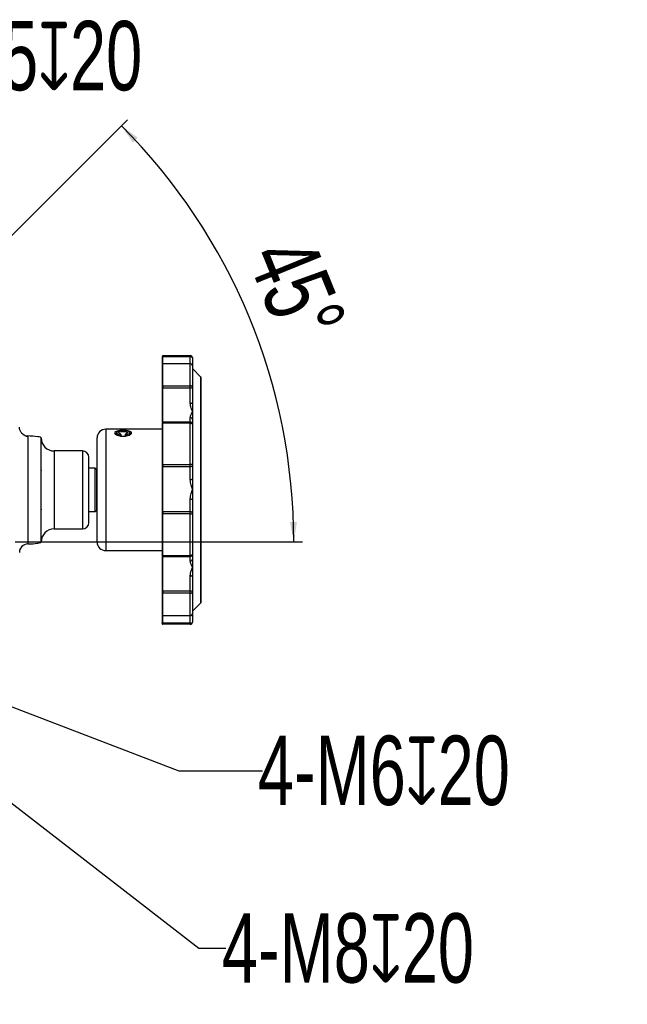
# Model space of a CAD drawing. Header units: millimetres. Extents: x 30 to 405, y 11 to 273.
# Tile 6 of 25: x 159 to 229, y 27 to 141. Entities that reach past the tile are written whole.
import ezdxf

# ---------------------------------------------------------------- set-up
doc = ezdxf.new("R2010")
doc.units = ezdxf.units.MM
doc.header["$PDSIZE"] = -1
doc.layers.add('10', color=7, linetype='Continuous')
doc.styles.add('SLDTEXTSTYLE0', font='TXT', dxfattribs={"width": 0.7})
doc.dimstyles.new('SLDDIMSTYLE2', dxfattribs={"dimtxt": 8, "dimasz": 2.3, "dimexe": 0, "dimexo": 0.0625, "dimgap": 2, "dimtad": 1, "dimdec": 4, "dimlfac": 2, "dimzin": 12, "dimdsep": 46, "dimtxsty": 'SLDTEXTSTYLE0', "dimsah": 1, "dimcen": 0.09, "dimazin": 3, "dimtfac": 1, "dimtdec": 3, "dimtofl": 0, "dimtmove": 0, "dimatfit": 3, "dimfxl": 1, "dimfrac": 2, "dimtolj": 1, "dimtzin": 12, "dimarcsym": 0})
doc.dimstyles.new('SLDDIMSTYLE3', dxfattribs={"dimtxt": 8, "dimasz": 2.3, "dimexe": 0, "dimexo": 0.0625, "dimgap": 2, "dimtad": 0, "dimtih": 1, "dimtoh": 1, "dimdec": 3, "dimlfac": 2, "dimrnd": 1e-09, "dimzin": 12, "dimdsep": 46, "dimtxsty": 'SLDTEXTSTYLE0', "dimsah": 1, "dimcen": 0, "dimadec": 0, "dimazin": 3, "dimtfac": 1, "dimtdec": 3, "dimtofl": 0, "dimtmove": 0, "dimatfit": 3, "dimfxl": 1, "dimfrac": 2, "dimtolj": 1, "dimtzin": 12, "dimarcsym": 0})

# ---------------------------------------------------------------- blocks, each defined once
blk = doc.blocks.new('_D_7')
at = {"layer": '10', "transparency": 16777216}
for p, q in [((135.84, 93.35), (171.47, 128.98)), ((158.51, 80.27), (191.65, 80.27))]:
    blk.add_line(p, q, dxfattribs=at)
blk.add_arc((122.76, 80.27), 67.89, 0, 45, dxfattribs=at)
for points in [[(170.77, 128.28), (172.08, 126.35), (172.65, 126.9)], [(190.65, 80.27), (191.01, 82.58), (190.21, 82.56)]]:
    blk.add_solid(points, dxfattribs=at)
at = {"layer": '10', "transparency": 16777216, "insert": (192.6, 116.14), "char_height": 8, "attachment_point": 1, "rotation": 292.0654, "style": 'SLDTEXTSTYLE0'}
blk.add_mtext('45°', dxfattribs=at)
blk = doc.blocks.new('_D_9')
at = {"layer": '10', "color": 0, "lineweight": -2, "transparency": 16777216}
for p, q in [((142.43, 136.29), (129.99, 89.87)), ((144.73, 136.29), (142.43, 136.29))]:
    blk.add_line(p, q, dxfattribs=at)
at = {"layer": '10', "color": 0, "transparency": 16777216}
blk.add_solid([(129.62, 89.97), (130.36, 89.77), (129.4, 87.65)], dxfattribs=at)
at = {"layer": 'Defpoints', "color": 0, "transparency": 16777216}
for p in [(129.4, 87.65), (129.12, 86.63)]:
    blk.add_point(p, dxfattribs=at)
at = {"layer": '10', "color": 0, "transparency": 16777216, "insert": (144.1, 140.37), "char_height": 8, "width": 42.7795, "attachment_point": 1, "style": 'SLDTEXTSTYLE0'}
blk.add_mtext('\\A1;4-M5{\\fGDT|b0|i0|c0|p2;x}20', dxfattribs=at)
blk = doc.blocks.new('_D_10')
at = {"layer": '10', "color": 0, "lineweight": -2, "transparency": 16777216}
for p, q in [((177.41, 53.84), (134.91, 70.16)), ((187.05, 53.84), (177.41, 53.84))]:
    blk.add_line(p, q, dxfattribs=at)
at = {"layer": '10', "color": 0, "transparency": 16777216}
blk.add_solid([(135.05, 70.52), (134.78, 69.8), (132.77, 70.98)], dxfattribs=at)
at = {"layer": 'Defpoints', "color": 0, "transparency": 16777216}
for p in [(131.6, 71.43), (132.77, 70.98)]:
    blk.add_point(p, dxfattribs=at)
at = {"layer": '10', "color": 0, "transparency": 16777216, "insert": (186.5, 57.93), "char_height": 8, "width": 42.6109, "attachment_point": 1, "style": 'SLDTEXTSTYLE0'}
blk.add_mtext('\\A1;4-M6{\\fGDT|b0|i0|c0|p2;x}20', dxfattribs=at)
blk = doc.blocks.new('_D_11')
at = {"layer": '10', "color": 0, "lineweight": -2, "transparency": 16777216}
for p, q in [((179.71, 33.36), (138.3, 65.45)), ((182.79, 33.36), (179.71, 33.36))]:
    blk.add_line(p, q, dxfattribs=at)
at = {"layer": '10', "color": 0, "transparency": 16777216}
blk.add_solid([(138.53, 65.75), (138.06, 65.14), (136.48, 66.85)], dxfattribs=at)
at = {"layer": 'Defpoints', "color": 0, "transparency": 16777216}
for p in [(135.13, 67.9), (136.48, 66.85)]:
    blk.add_point(p, dxfattribs=at)
at = {"layer": '10', "color": 0, "transparency": 16777216, "insert": (182.36, 37.44), "char_height": 8, "width": 42.3893, "attachment_point": 1, "style": 'SLDTEXTSTYLE0'}
blk.add_mtext('\\A1;4-M8{\\fGDT|b0|i0|c0|p2;x}20', dxfattribs=at)

msp = doc.modelspace()

# ---------------------------------------------------------------- linework, layer by layer
at = {"color": 7, "linetype": 'Continuous', "lineweight": 25}
for p, q in [((175.560925, 101.768123), (175.560925, 101.651617)), ((175.560925, 101.768123), (178.710925, 101.768123)), ((175.560925, 101.651617), (178.710925, 101.651617)), ((178.710925, 101.651617), (178.710925, 101.768123)), ((178.960925, 101.518152), (178.960925, 100.582364)), ((178.710925, 100.832364), (175.560925, 100.832364)), ((175.560925, 98.293265), (175.560925, 100.816994)), ((178.710925, 100.816994), (175.560925, 100.816994)), ((178.710925, 98.293265), (178.710925, 100.816994)), ((178.960925, 100.582364), (178.960925, 98.09934)), ((179.931636, 99.299194), (178.960925, 100.269904)), ((175.560925, 98.293265), (178.710925, 98.293265)), ((175.560925, 98.293265), (175.560925, 98.0657)), ((175.560925, 94.099769), (175.560925, 98.0657)), ((175.560925, 98.0657), (178.710925, 98.0657)), ((178.710925, 98.0657), (178.710925, 98.293265)), ((178.710925, 96.307095), (178.710925, 98.0657)), ((178.960925, 98.09934), (178.960925, 96.215004)), ((178.960925, 96.215004), (178.960925, 95.331799)), ((178.710925, 94.099769), (178.710925, 94.596025)), ((178.960925, 95.331799), (178.960925, 94.381602)), ((178.960925, 94.381602), (178.960925, 93.849865)), ((175.460925, 93.269904), (168.960925, 93.269904)), ((178.710925, 94.099769), (175.560925, 94.099769)), ((175.560925, 94.099769), (175.560925, 93.974127)), ((175.560925, 89.192543), (175.560925, 93.974127)), ((178.710925, 93.974127), (175.560925, 93.974127)), ((178.710925, 93.974127), (178.710925, 94.099769)), ((178.710925, 89.192543), (178.710925, 93.974127)), ((178.960925, 93.849865), (178.960925, 89.145403)), ((159.968916, 92.501149), (159.968916, 92.391931)), ((167.960925, 84.250951), (167.960925, 92.269904)), ((170.210925, 92.861708), (170.210925, 92.610857)), ((170.68485, 92.627059), (170.695024, 92.719226)), ((170.68485, 92.627059), (170.68485, 92.480157)), ((170.695024, 92.719226), (170.695024, 92.478695)), ((171.19468, 92.712981), (171.184506, 92.620814)), ((171.184506, 92.620814), (171.184506, 92.472614)), ((171.710925, 92.610853), (171.710925, 92.861708)), ((166.259604, 90.769904), (163.009604, 90.769904)), ((167.734604, 88.769904), (167.009604, 88.769904)), ((167.884604, 88.619904), (167.734604, 88.769904)), ((167.734604, 88.62412), (167.734604, 88.769904)), ((167.734604, 83.769904), (167.734604, 88.62412)), ((167.884604, 88.619904), (167.884604, 88.482867)), ((175.560925, 89.192543), (178.710925, 89.192543)), ((175.560925, 89.192543), (175.560925, 88.960398)), ((175.560925, 83.757588), (175.560925, 88.960398)), ((175.560925, 88.960398), (178.710925, 88.960398)), ((178.710925, 88.960398), (178.710925, 89.192543)), ((178.710925, 87.475618), (178.710925, 88.960398)), ((178.960925, 89.145403), (178.960925, 87.55447)), ((167.884604, 88.482867), (167.884604, 83.919904)), ((167.960925, 88.269904), (167.884604, 88.269904)), ((178.960925, 87.55447), (178.960925, 86.352175)), ((178.960925, 86.352175), (178.960925, 85.149273)), ((178.710925, 83.757588), (178.710925, 85.230907)), ((167.884604, 84.269904), (167.960925, 84.269904)), ((167.960925, 80.269904), (167.960925, 84.250951)), ((178.960925, 85.149273), (178.960925, 83.570619)), ((167.009604, 83.769904), (167.734604, 83.769904)), ((167.734604, 83.769904), (167.884604, 83.919904)), ((178.710925, 83.757588), (175.560925, 83.757588)), ((175.560925, 83.757588), (175.560925, 83.526368)), ((175.560925, 78.724285), (175.560925, 83.526368)), ((178.710925, 83.526368), (175.560925, 83.526368)), ((178.710925, 83.526368), (178.710925, 83.757588)), ((178.710925, 78.724285), (178.710925, 83.526368)), ((178.960925, 83.570619), (178.960925, 78.845989)), ((163.009604, 81.769904), (166.259604, 81.769904)), ((168.960925, 79.269904), (175.460925, 79.269904)), ((175.560925, 78.724285), (178.710925, 78.724285)), ((175.560925, 78.724285), (175.560925, 78.596185)), ((175.560925, 78.596185), (178.710925, 78.596185)), ((175.560925, 74.590948), (175.560925, 78.596185)), ((178.710925, 78.596185), (178.710925, 78.724285)), ((178.710925, 78.079975), (178.710925, 78.596185)), ((178.960925, 78.845989), (178.960925, 78.292873)), ((178.960925, 78.292873), (178.960925, 77.334056)), ((178.960925, 77.334056), (178.960925, 76.4413)), ((178.710925, 74.590948), (178.710925, 76.351947)), ((178.960925, 76.4413), (178.960925, 74.554398)), ((178.710925, 74.590948), (175.560925, 74.590948)), ((175.560925, 74.590948), (175.560925, 74.362341)), ((178.710925, 74.362341), (175.560925, 74.362341)), ((175.560925, 71.786707), (175.560925, 74.362341)), ((178.710925, 74.362341), (178.710925, 74.590948)), ((178.710925, 71.786707), (178.710925, 74.362341)), ((178.960925, 74.554398), (178.960925, 72.020307)), ((178.960925, 72.269904), (179.931636, 73.240615)), ((175.560925, 71.786707), (178.710925, 71.786707)), ((175.560925, 71.770307), (178.710925, 71.770307)), ((178.960925, 72.020307), (178.960925, 71.019993)), ((178.710925, 70.889021), (175.560925, 70.889021)), ((175.560925, 70.889021), (175.560925, 70.769994)), ((178.710925, 70.769994), (175.560925, 70.769994)), ((178.710925, 70.769994), (178.710925, 70.889021))]:
    msp.add_line(p, q, dxfattribs=at)
at = {"color": 8, "linetype": 'Continuous', "lineweight": 25}
for p, q in [((175.560925, 100.832364), (175.560925, 101.651617)), ((178.710925, 100.832364), (178.710925, 101.651617)), ((175.560925, 100.832364), (175.560925, 100.816994)), ((178.710925, 100.816994), (178.710925, 100.832364)), ((179.931636, 81.885651), (179.931636, 99.299194)), ((168.960925, 93.269904), (168.960925, 83.914459)), ((163.009604, 90.769904), (163.009604, 81.769904)), ((166.259604, 90.769904), (166.259604, 81.769904)), ((168.960925, 83.914459), (168.960925, 79.269904)), ((179.931636, 73.240615), (179.931636, 81.885651)), ((175.560925, 71.786707), (175.560925, 71.770307)), ((175.560925, 70.889021), (175.560925, 71.770307)), ((178.710925, 71.770307), (178.710925, 71.786707)), ((178.710925, 70.889021), (178.710925, 71.770307))]:
    msp.add_line(p, q, dxfattribs=at)
at = {"color": 7, "linetype": 'Continuous', "lineweight": 25, "flags": 128}
for points in [[(175.560925, 101.651617), (175.541416, 101.650591), (175.522657, 101.647553), (175.505368, 101.64262), (175.490214, 101.635981), (175.477778, 101.627891), (175.468537, 101.618661), (175.462846, 101.608646), (175.460925, 101.598231)], [(178.710925, 101.651617), (178.759698, 101.649053), (178.806596, 101.641458), (178.849818, 101.629124), (178.887702, 101.612526), (178.918792, 101.592301), (178.941895, 101.569227), (178.956121, 101.54419), (178.960925, 101.518152)], [(178.710925, 96.307095), (178.759698, 96.305325), (178.806596, 96.300085), (178.849818, 96.291575), (178.887702, 96.280122), (178.918792, 96.266167), (178.941895, 96.250245), (178.956121, 96.23297), (178.960925, 96.215004)], [(159.057547, 93.192654), (159.027839, 93.308446), (159.009604, 93.498496)], [(175.560925, 93.974127), (175.541416, 93.973172), (175.522657, 93.970344), (175.505368, 93.96575), (175.490214, 93.959569), (175.477778, 93.952037), (175.468537, 93.943444), (175.462846, 93.934119), (175.460925, 93.924422)], [(178.710925, 93.974127), (178.759698, 93.971739), (178.806596, 93.964668), (178.849818, 93.953185), (178.887702, 93.937732), (178.918792, 93.918902), (178.941895, 93.897418), (178.956121, 93.874108), (178.960925, 93.849865)], [(171.184506, 92.620814), (171.430345, 92.664883), (171.611434, 92.736103), (171.702794, 92.824647), (171.691822, 92.918304), (171.580032, 93.004154), (171.382845, 93.070356), (171.127459, 93.107777), (170.849101, 93.111256), (170.586169, 93.080314), (170.374929, 93.019217), (170.24452, 92.936394), (170.21293, 92.843269), (170.284516, 92.752687), (170.449404, 92.677144), (170.68485, 92.627059)], [(170.695024, 92.719226), (170.55033, 92.765698), (170.471347, 92.827536), (170.470717, 92.894842), (170.548541, 92.956846), (170.692363, 93.003624), (170.879166, 93.02769), (171.079053, 93.025191), (171.260036, 92.996529), (171.393148, 92.94629), (171.457087, 92.882514), (171.44162, 92.815408), (171.349221, 92.755713), (171.19468, 92.712981)], [(161.503408, 88.603998), (161.493859, 88.582545), (161.459604, 88.410338)], [(178.710925, 87.475618), (178.759698, 87.477133), (178.806596, 87.481621), (178.849818, 87.488907), (178.887702, 87.498713), (178.918792, 87.510662), (178.941895, 87.524295), (178.956121, 87.539086), (178.960925, 87.55447)], [(178.710925, 85.230907), (178.759698, 85.229338), (178.806596, 85.224693), (178.849818, 85.217149), (178.887702, 85.206997), (178.918792, 85.194626), (178.941895, 85.180513), (178.956121, 85.165199), (178.960925, 85.149273)], [(161.459604, 84.160338), (161.493859, 83.98813), (161.505879, 83.961577)], [(175.560925, 78.724285), (175.541416, 78.725221), (175.522657, 78.727991), (175.505368, 78.73249), (175.490214, 78.738544), (175.477778, 78.745921), (175.468537, 78.754337), (175.462846, 78.76347), (175.460925, 78.772967)], [(178.710925, 78.724285), (178.759698, 78.726624), (178.806596, 78.73355), (178.849818, 78.744796), (178.887702, 78.759932), (178.918792, 78.778374), (178.941895, 78.799415), (178.956121, 78.822246), (178.960925, 78.845989)], [(178.710925, 76.351947), (178.759698, 76.353664), (178.806596, 76.358749), (178.849818, 76.367006), (178.887702, 76.378118), (178.918792, 76.391658), (178.941895, 76.407106), (178.956121, 76.423868), (178.960925, 76.4413)], [(175.560925, 70.889021), (175.541416, 70.890028), (175.522657, 70.893009), (175.505368, 70.89785), (175.490214, 70.904365), (175.477778, 70.912304), (175.468537, 70.921361), (175.462846, 70.931189), (175.460925, 70.94141)], [(178.710925, 70.889021), (178.759698, 70.891538), (178.806596, 70.898991), (178.849818, 70.911094), (178.887702, 70.927382), (178.918792, 70.947229), (178.941895, 70.969872), (178.956121, 70.994441), (178.960925, 71.019993)]]:
    msp.add_lwpolyline(points, dxfattribs=at)
at = {"color": 7, "linetype": 'Continuous', "lineweight": 25}
for centre, radius, start, end in [((175.560919, 101.668129), 0.099994, 89.99670806, 179.99670768), ((178.710939, 101.518137), 0.249986, 0.00329232, 90.00329194), ((175.560925, 100.732364), 0.1, 90, 180), ((175.557946, 100.719968), 0.097073, 88.24116351, 178.12591075), ((178.710925, 100.582364), 0.25, 0, 90), ((178.718374, 100.574427), 0.242681, 1.87408925, 91.75883649), ((179.860925, 99.228483), 0.1, 0, 45), ((175.550968, 98.202858), 0.090953, 83.71487544, 171.88664007), ((175.536378, 98.261581), 0.197413, 247.52957164, 277.14292367), ((178.735818, 98.067249), 0.227383, 8.11335993, 96.28512456), ((178.772293, 98.555403), 0.493533, 262.85707633, 292.47042836), ((178.727448, 94.362338), 0.234271, 4.71671093, 94.04428557), ((168.960925, 92.269904), 1, 90, 180), ((175.560906, 93.999788), 0.099981, 89.98892322, 179.98891893), ((178.710973, 93.849817), 0.249952, 0.01108107, 90.01107678), ((160.009565, 93.498835), 1.000085, 223.68058214, 267.67052834), ((163.009604, 92.269904), 1.5, 180, 270), ((166.259604, 90.019904), 0.75, 0, 90), ((175.536814, 89.045815), 0.148695, 80.66820736, 120.68812612), ((175.549616, 89.049682), 0.089998, 189.77660427, 277.21892394), ((178.771203, 88.825724), 0.371738, 59.31187388, 99.33179264), ((178.739198, 89.183609), 0.224995, 262.78107606, 350.22339573), ((175.549908, 83.668069), 0.090194, 82.98388424, 170.59991501), ((175.536708, 83.680885), 0.156402, 241.01766194, 278.90729363), ((178.738468, 83.533791), 0.225485, 9.40008499, 97.01611576), ((178.771467, 83.912659), 0.391006, 261.09270637, 298.98233806), ((166.259604, 82.519904), 0.75, 270, 0), ((163.009604, 80.269904), 1.5, 90, 180), ((160.009466, 79.041195), 0.999861, 92.32429817, 179.9931425), ((168.960925, 80.269904), 1, 180, 270), ((175.560886, 78.696145), 0.099961, 180.02243417, 270.02241662), ((178.711023, 78.846087), 0.249902, 269.97758338, 359.97756583), ((178.728099, 78.31304), 0.233697, 265.78553371, 355.04937826), ((175.536459, 74.408982), 0.183603, 82.3424045, 114.2927767), ((175.550679, 74.4525), 0.09074, 188.45172944, 276.4831759), ((178.772089, 74.136032), 0.459009, 65.7072233, 97.6575955), ((178.736539, 74.58774), 0.22685, 263.5168241, 351.54827056), ((179.860925, 73.311326), 0.1, 315, 360), ((175.557753, 71.883542), 0.096887, 182.00818737, 271.87640114), ((175.560925, 71.870307), 0.1, 180, 270), ((178.710925, 72.020307), 0.25, 270, 0), ((178.718856, 72.028795), 0.242218, 268.12359886, 357.99181263), ((175.560925, 70.869994), 0.1, 180.00016626, 270.00016626), ((178.710926, 71.019993), 0.249999, 269.99983374, 359.99983374)]:
    msp.add_arc(centre, radius, start, end, dxfattribs=at)
for points, knots in [([(175.460925, 101.598231), (175.460925, 101.390182), (175.460925, 101.100237), (175.460925, 100.886053), (175.460925, 100.825556)], [0, 0, 0, 0, 0.7175429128, 1, 1, 1, 1]), ([(175.460925, 100.723142), (175.460925, 100.510536), (175.460925, 100.0852), (175.460925, 99.242624), (175.460925, 98.557946), (175.460925, 98.215695)], [0, 0, 0, 0, 0.3332603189, 0.6667156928, 1, 1, 1, 1]), ([(179.960925, 81.909445), (179.960925, 82.411767), (179.960925, 83.431913), (179.960925, 85.046802), (179.960925, 86.58646), (179.960925, 88.014469), (179.960925, 89.311929), (179.960925, 90.587225), (179.960925, 91.825048), (179.960925, 93.004326), (179.960925, 94.103644), (179.960925, 95.114548), (179.960925, 96.112303), (179.960925, 97.052309), (179.960925, 97.873816), (179.960925, 98.504152), (179.960925, 98.944391), (179.960925, 99.197754), (179.960925, 99.204655), (179.960925, 99.207634)], [0, 0, 0, 0, 0.0637133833, 0.1293929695, 0.1969288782, 0.2497175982, 0.3025169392, 0.3564289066, 0.410351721, 0.4642636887, 0.5181865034, 0.5709752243, 0.623774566, 0.6913010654, 0.7569877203, 0.8207034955, 0.8844097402, 0.9500965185, 1, 1, 1, 1]), ([(175.460925, 98.215695), (175.460925, 98.206863), (175.460925, 98.189245), (175.460925, 98.155067), (175.460925, 98.117694), (175.460925, 98.092076), (175.460925, 98.079156)], [0, 0, 0, 0, 0.2506393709, 0.4999504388, 0.7478141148, 1, 1, 1, 1]), ([(175.460925, 98.079156), (175.460925, 97.830743), (175.460925, 97.328353), (175.460925, 96.577684), (175.460925, 95.874035), (175.460925, 95.249792), (175.460925, 94.729998), (175.460925, 94.323058), (175.460925, 94.175369), (175.460925, 94.102221)], [0, 0, 0, 0, 0.1414321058, 0.2860332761, 0.4306344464, 0.5720665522, 0.713498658, 0.8580998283, 1, 1, 1, 1]), ([(178.960925, 95.331799), (178.960194, 95.333584), (178.910072, 95.456019), (178.798576, 95.747049), (178.713082, 96.089489), (178.711036, 96.295853), (178.710925, 96.307095)], [0, 0, 0, 0, 0.0062816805, 0.430739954, 0.9689883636, 1, 1, 1, 1]), ([(178.710925, 94.596025), (178.711036, 94.602286), (178.713082, 94.717213), (178.798576, 94.949056), (178.910072, 95.20772), (178.960194, 95.330015), (178.960925, 95.331799)], [0, 0, 0, 0, 0.0310116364, 0.569260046, 0.9937183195, 1, 1, 1, 1]), ([(159.968916, 92.396984), (159.773951, 92.470343), (159.476124, 92.582406), (159.175424, 92.914736), (159.096872, 93.100051), (159.057323, 93.193352)], [0, 0, 0, 0, 0.4848279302, 0.740623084, 1, 1, 1, 1]), ([(175.460925, 93.924422), (175.460925, 93.424742), (175.460925, 92.425087), (175.460925, 90.828656), (175.460925, 89.725249), (175.460925, 89.173687)], [0, 0, 0, 0, 0.3332603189, 0.6667156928, 1, 1, 1, 1]), ([(161.509604, 92.274904), (161.509321, 92.277637), (161.508721, 92.283427), (161.50195, 92.295653), (161.473377, 92.320473), (161.34338, 92.370193), (160.83809, 92.457548), (160.35197, 92.481933), (159.968916, 92.501149)], [0, 0, 0, 0, 0.0051788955, 0.0109723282, 0.0260017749, 0.0759425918, 0.2718601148, 1, 1, 1, 1]), ([(170.960925, 92.458958), (170.896688, 92.460731), (170.767952, 92.464284), (170.521319, 92.501143), (170.248409, 92.585086), (170.031478, 92.722859), (169.95481, 92.865159), (170.031175, 92.985988), (170.248185, 93.071327), (170.521058, 93.111791), (170.76769, 93.12742), (170.960964, 93.131318), (171.15425, 93.127417), (171.400915, 93.11178), (171.673768, 93.071303), (171.890707, 92.985956), (171.967039, 92.865135), (171.890347, 92.722829), (171.673368, 92.585054), (171.400445, 92.501125), (171.15385, 92.464281), (171.025142, 92.46073), (170.960925, 92.458958)], [0, 0, 0, 0, 0.0310808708, 0.0622882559, 0.1245012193, 0.1870760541, 0.2499191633, 0.3128025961, 0.375478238, 0.4377320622, 0.4687682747, 0.500006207, 0.5312439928, 0.5622868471, 0.6245544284, 0.687213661, 0.7500856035, 0.812936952, 0.8755207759, 0.9377249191, 0.9689289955, 1, 1, 1, 1]), ([(170.215488, 92.867068), (170.201562, 92.862227), (170.12355, 92.835111), (170.089072, 92.761234), (170.140389, 92.688425), (170.163309, 92.655906)], [0, 0, 0, 0, 0.1073400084, 0.6013085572, 1, 1, 1, 1]), ([(171.75853, 92.655904), (171.781455, 92.688421), (171.832778, 92.761221), (171.798304, 92.835094), (171.72031, 92.862214), (171.706377, 92.867058)], [0, 0, 0, 0, 0.3986823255, 0.8925835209, 1, 1, 1, 1]), ([(167.009604, 82.519904), (167.009604, 82.53207), (167.009604, 82.557131), (167.009604, 82.765768), (167.009604, 83.111727), (167.009604, 83.599493), (167.009604, 84.199043), (167.009604, 84.871151), (167.009604, 85.570046), (167.009604, 86.269904), (167.009604, 86.969762), (167.009604, 87.668657), (167.009604, 88.340765), (167.009604, 88.940315), (167.009604, 89.428081), (167.009604, 89.77404), (167.009604, 89.982678), (167.009604, 90.007738), (167.009604, 90.019904)], [0, 0, 0, 0, 0.05825801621, 0.12000566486, 0.18432040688, 0.25, 0.31567959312, 0.37999433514, 0.44174198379, 0.5, 0.55825801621, 0.62000566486, 0.68432040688, 0.75, 0.81567959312, 0.87999433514, 0.94174198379, 1, 1, 1, 1]), ([(175.460925, 89.173687), (175.460925, 89.16091), (175.460925, 89.135424), (175.460925, 89.097607), (175.460925, 89.06236), (175.460925, 89.043774), (175.460925, 89.0344)], [0, 0, 0, 0, 0.25063937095, 0.49995043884, 0.74781411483, 1, 1, 1, 1]), ([(175.460925, 87.583004), (175.460925, 87.245136), (175.460925, 86.553929), (175.460925, 85.467734), (175.460925, 84.453881), (175.460925, 83.935963), (175.460925, 83.6828)], [0, 0, 0, 0, 0.2444044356, 0.5, 0.7555955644, 1, 1, 1, 1]), ([(178.960925, 86.352175), (178.960194, 86.354516), (178.910072, 86.515044), (178.798576, 86.875757), (178.713082, 87.252953), (178.711036, 87.464115), (178.710925, 87.475618)], [0, 0, 0, 0, 0.00628168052, 0.43073995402, 0.96898836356, 1, 1, 1, 1]), ([(178.710925, 85.230907), (178.711036, 85.242365), (178.713082, 85.452697), (178.798576, 85.828889), (178.910072, 86.189308), (178.960194, 86.349834), (178.960925, 86.352175)], [0, 0, 0, 0, 0.0310116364, 0.569260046, 0.9937183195, 1, 1, 1, 1]), ([(175.460925, 83.6828), (175.460925, 83.673575), (175.460925, 83.655172), (175.460925, 83.620248), (175.460925, 83.582467), (175.460925, 83.556942), (175.460925, 83.544069)], [0, 0, 0, 0, 0.2506393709, 0.4999504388, 0.7478141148, 1, 1, 1, 1]), ([(175.460925, 83.544069), (175.460925, 82.991119), (175.460925, 81.884896), (175.460925, 80.281598), (175.460925, 79.275758), (175.460925, 78.772967)], [0, 0, 0, 0, 0.3332603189, 0.6667156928, 1, 1, 1, 1]), ([(179.960925, 73.332174), (179.960925, 73.325791), (179.960925, 73.300297), (179.960925, 73.414481), (179.960925, 73.6483), (179.960925, 74.027441), (179.960925, 74.536997), (179.960925, 75.171353), (179.960925, 75.919155), (179.960925, 76.768494), (179.960925, 77.796507), (179.960925, 79.019271), (179.960925, 80.424774), (179.960925, 81.419593), (179.960925, 81.909445)], [0, 0, 0, 0, 0.0274902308, 0.1097916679, 0.1921096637, 0.2761623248, 0.360231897, 0.4442845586, 0.5283541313, 0.6106555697, 0.6929735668, 0.798252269, 0.9006587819, 1, 1, 1, 1]), ([(159.057318, 79.346444), (159.094359, 79.441805), (159.153313, 79.593579), (159.280354, 79.720878), (159.327574, 79.768193)], [0, 0, 0, 0, 0.628307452, 1, 1, 1, 1]), ([(159.968916, 80.03866), (160.35197, 80.057875), (160.83809, 80.082261), (161.34338, 80.169616), (161.473377, 80.219336), (161.50195, 80.244155), (161.508721, 80.256381), (161.509321, 80.262171), (161.509604, 80.264904)], [0, 0, 0, 0, 0.7281398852, 0.9240574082, 0.9739982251, 0.9890276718, 0.9948211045, 1, 1, 1, 1]), ([(159.968916, 80.040234), (159.968916, 80.039775), (159.968916, 80.038857), (159.968916, 80.038725), (159.968916, 80.03866)], [0, 0, 0, 0, 0.499999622, 1, 1, 1, 1]), ([(175.460925, 78.593693), (175.460925, 78.570302), (175.460925, 78.494205), (175.460925, 78.033492), (175.460925, 77.283054), (175.460925, 76.631118), (175.460925, 76.312445)], [0, 0, 0, 0, 0.130529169, 0.4246453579, 0.7187615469, 1, 1, 1, 1]), ([(178.960925, 77.334056), (178.960194, 77.335858), (178.910072, 77.459366), (178.798576, 77.720979), (178.713082, 77.956437), (178.711036, 78.073593), (178.710925, 78.079975)], [0, 0, 0, 0, 0.0062816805, 0.430739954, 0.9689883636, 1, 1, 1, 1]), ([(178.710925, 76.351947), (178.711036, 76.363241), (178.713082, 76.570561), (178.798576, 76.915078), (178.910072, 77.208607), (178.960194, 77.332253), (178.960925, 77.334056)], [0, 0, 0, 0, 0.03101163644, 0.56926004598, 0.99371831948, 1, 1, 1, 1]), ([(175.460925, 74.576328), (175.460925, 74.563499), (175.460925, 74.537909), (175.460925, 74.500475), (175.460925, 74.465954), (175.460925, 74.448145), (175.460925, 74.439164)], [0, 0, 0, 0, 0.2506393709, 0.4999504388, 0.7478141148, 1, 1, 1, 1]), ([(175.460925, 74.439164), (175.460925, 74.091677), (175.460925, 73.396499), (175.460925, 72.536535), (175.460925, 72.098905), (175.460925, 71.880147)], [0, 0, 0, 0, 0.3332603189, 0.6667156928, 1, 1, 1, 1]), ([(175.460925, 71.777728), (175.460925, 71.698864), (175.460925, 71.465001), (175.460925, 71.150111), (175.460925, 70.94141)], [0, 0, 0, 0, 0.33722466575, 1, 1, 1, 1])]:
    msp.add_open_spline(points, degree=3, knots=knots, dxfattribs=at)
at = {"color": 8, "linetype": 'Continuous', "lineweight": 25}
msp.add_open_spline([(159.968916, 92.391931), (159.968916, 92.389175), (159.968916, 92.349517), (159.968916, 92.054238), (159.968916, 91.502789), (159.968916, 90.727733), (159.968916, 89.790594), (159.968916, 88.718257), (159.968916, 87.553654), (159.968916, 86.340288), (159.968916, 85.124285), (159.968916, 83.951697), (159.968916, 82.866846), (159.968916, 81.911242), (159.968916, 81.119545), (159.968916, 80.527504), (159.968916, 80.136063), (159.968916, 80.072177), (159.968916, 80.040234)], degree=3, knots=[0, 0, 0, 0, 0.0049534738, 0.0712899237, 0.1376263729, 0.2039628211, 0.2702992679, 0.3366357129, 0.4029721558, 0.4693085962, 0.535645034, 0.6019814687, 0.6683179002, 0.7346543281, 0.8009907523, 0.8673271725, 0.9336635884, 1, 1, 1, 1], dxfattribs=at)
at = {"color": 7, "linetype": 'Continuous', "lineweight": 25}
for points in [[(161.509604, 80.264904), (161.509604, 80.287253), (161.509604, 80.331951), (161.509604, 80.689024), (161.509604, 81.243999), (161.509604, 81.996556), (161.509604, 82.912146), (161.509604, 83.957091), (161.509604, 85.090831), (161.509604, 86.269904), (161.509604, 87.448977), (161.509604, 88.582717), (161.509604, 89.627663), (161.509604, 90.543253), (161.509604, 91.29581), (161.509604, 91.850784), (161.509604, 92.207858), (161.509604, 92.252555), (161.509604, 92.274904)], [(175.460925, 89.0344), (175.460925, 88.822286), (175.460925, 88.398059), (175.460925, 87.854689), (175.460925, 87.583004)], [(175.460925, 76.312445), (175.460925, 76.028358), (175.460925, 75.460182), (175.460925, 74.870946), (175.460925, 74.576328)]]:
    msp.add_open_spline(points, degree=3, dxfattribs=at)

# ---------------------------------------------------------------- dimensions: what is measured, and where the dimension line sits
at = {"layer": '10'}
for center, mpoint, text, picture, middle in [((129.123565, 86.633865), (129.395325, 87.648087), '4-M5{\\fGDT|b0|i0|c0|p2;x}20', '_D_9', (165.486204, 136.289601)), ((131.598439, 71.431069), (132.76539, 70.983046), '4-M6{\\fGDT|b0|i0|c0|p2;x}20', '_D_10', (207.806847, 53.844529)), ((135.133973, 67.895535), (136.477789, 66.854306), '4-M8{\\fGDT|b0|i0|c0|p2;x}20', '_D_11', (203.550473, 33.355011))]:
    dim = msp.add_radius_dim(center=center, mpoint=mpoint, text=text, dimstyle='SLDDIMSTYLE3', override={"dimpost": '<>'}, dxfattribs=at)
    dim.commit()
    dim.dimension.update_dxf_attribs({"geometry": picture, "text_midpoint": middle, "dimtype": 164})
dim = msp.add_angular_dim_2l(base=(185.48412, 106.251249), line1=((157.509604, 80.269904), (88.009604, 80.269904)), line2=((122.759604, 80.269904), (135.133973, 92.644273)), dimstyle='SLDDIMSTYLE2', dxfattribs=at)
dim.commit()
dim.dimension.update_dxf_attribs({"geometry": '_D_7', "text_midpoint": (185.679381, 105.774744), "dimtype": 162})

doc.saveas('drawing.dxf')
